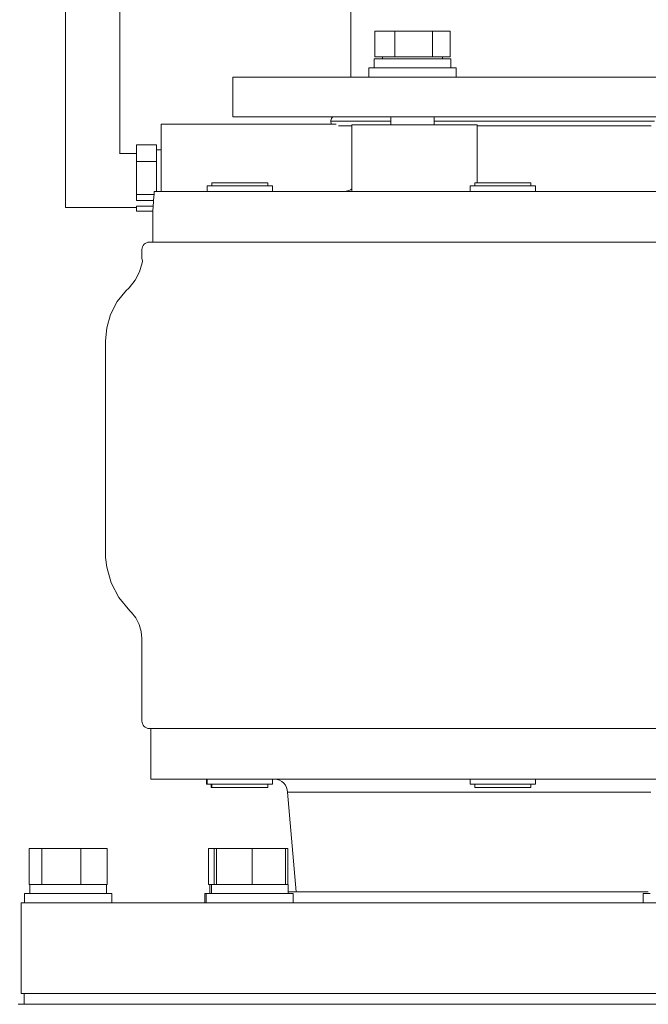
# Model space of a CAD drawing. Header units: millimetres. Extents: x -530 to 575, y -20 to 1095.
# Tile 3 of 6: x -184 to -11, y 380 to 652. Entities that reach past the tile are written whole.
import ezdxf

# ---------------------------------------------------------------- set-up
doc = ezdxf.new("R2010")
doc.units = ezdxf.units.MM
doc.header["$MEASUREMENT"] = 0
doc.layers.add('MATERIAL 1', color=251, linetype='Continuous', true_color=0x505050)
doc.layers.add('MATERIAL 2', color=5, linetype='Continuous', true_color=0x0000ff)

msp = doc.modelspace()

# ---------------------------------------------------------------- linework, layer by layer
at = {"layer": 'MATERIAL 1', "color": 251, "linetype": 'Continuous', "lineweight": 0, "true_color": 0x505050}
for p, q in [((-171.07, 648.21), (-171.07, 703.21)), ((-156.12, 703.21), (-156.12, 648.21)), ((-171.07, 648.21), (-171.07, 599.77)), ((-156.12, 614.72), (-156.12, 648.21)), ((-156.15, 614.69), (-156.12, 614.72)), ((-151.46, 614.72), (-156.12, 614.72)), ((-171.07, 599.77), (-171.07, 599.77)), ((-171.07, 599.77), (-151.46, 599.77)), ((-146.78, 601.68), (-146.8, 601.32)), ((-137.58, 380.25), (-184.05, 380.25)), ((-90.98, 380.25), (-137.58, 380.25)), ((-44.93, 380.25), (-90.98, 380.25)), ((0, 380.25), (-44.93, 380.25))]:
    msp.add_line(p, q, dxfattribs=at)
at = {"layer": 'MATERIAL 1', "color": 251, "linetype": 'Continuous', "lineweight": 0, "true_color": 0x505050, "flags": 128}
msp.add_lwpolyline([(-146.8, 601.32), (-146.82, 600.99), (-146.86, 600.53), (-146.88, 600.3), (-146.89, 600.18)], dxfattribs=at)
at = {"layer": 'MATERIAL 2', "color": 5, "linetype": 'Continuous', "lineweight": 0, "true_color": 0x0000ff}
for p, q in [((-92.5, 635.75), (-92.5, 654.75)), ((-85.87, 641.35), (-85.87, 648.34)), ((-80.32, 648.34), (-85.87, 648.34)), ((-69.94, 648.34), (-80.32, 648.34)), ((-80.32, 648.34), (-80.32, 641.35)), ((-69.94, 641.35), (-69.94, 648.34)), ((-65.1, 648.34), (-69.94, 648.34)), ((-65.1, 641.35), (-65.1, 648.34)), ((-86.04, 640.75), (-85.99, 640.75)), ((-86.04, 638.24), (-86.04, 640.75)), ((-85.99, 640.75), (-85.86, 640.75)), ((-85.87, 641.35), (-80.32, 641.35)), ((-85.86, 640.75), (-85.63, 640.75)), ((-85.63, 640.75), (-85.3, 640.75)), ((-85.3, 640.75), (-84.86, 640.75)), ((-84.86, 640.75), (-84.32, 640.75)), ((-84.32, 640.75), (-83.68, 640.75)), ((-83.75, 640.75), (-83.75, 641.35)), ((-83.68, 640.75), (-82.95, 640.75)), ((-82.95, 640.75), (-82.14, 640.75)), ((-82.14, 640.75), (-81.26, 640.75)), ((-81.26, 640.75), (-80.33, 640.75)), ((-80.33, 640.75), (-79.37, 640.75)), ((-80.32, 641.35), (-69.94, 641.35)), ((-79.37, 640.75), (-78.39, 640.75)), ((-78.39, 640.75), (-77.41, 640.75)), ((-77.41, 640.75), (-76.43, 640.75)), ((-76.43, 640.75), (-75.49, 640.75)), ((-75.49, 640.75), (-74.54, 640.75)), ((-74.54, 640.75), (-73.57, 640.75)), ((-73.57, 640.75), (-72.58, 640.75)), ((-72.58, 640.75), (-71.6, 640.75)), ((-71.6, 640.75), (-70.64, 640.75)), ((-70.64, 640.75), (-69.71, 640.75)), ((-69.94, 641.35), (-65.1, 641.35)), ((-69.71, 640.75), (-68.84, 640.75)), ((-68.84, 640.75), (-68.03, 640.75)), ((-68.03, 640.75), (-67.3, 640.75)), ((-67.3, 640.75), (-66.66, 640.75)), ((-67.22, 641.35), (-67.22, 640.75)), ((-66.66, 640.75), (-66.11, 640.75)), ((-66.11, 640.75), (-65.68, 640.75)), ((-65.68, 640.75), (-65.34, 640.75)), ((-65.34, 640.75), (-65.11, 640.75)), ((-65.11, 640.75), (-64.98, 640.75)), ((-64.98, 640.75), (-64.94, 640.75)), ((-64.94, 640.75), (-64.94, 638.24)), ((-87.49, 638.24), (-87.44, 638.24)), ((-87.49, 635.75), (-87.49, 638.24)), ((-87.44, 638.24), (-87.29, 638.24)), ((-87.29, 638.24), (-87.02, 638.24)), ((-87.02, 638.24), (-86.64, 638.24)), ((-86.64, 638.24), (-86.15, 638.24)), ((-86.15, 638.24), (-85.53, 638.24)), ((-85.53, 638.24), (-84.8, 638.24)), ((-84.8, 638.24), (-83.97, 638.24)), ((-83.97, 638.24), (-83.05, 638.24)), ((-83.05, 638.24), (-82.05, 638.24)), ((-82.05, 638.24), (-81, 638.24)), ((-81, 638.24), (-79.9, 638.24)), ((-79.9, 638.24), (-78.79, 638.24)), ((-78.79, 638.24), (-77.67, 638.24)), ((-77.67, 638.24), (-76.56, 638.24)), ((-76.56, 638.24), (-75.49, 638.24)), ((-75.49, 638.24), (-74.41, 638.24)), ((-74.41, 638.24), (-73.3, 638.24)), ((-73.3, 638.24), (-72.18, 638.24)), ((-72.18, 638.24), (-71.07, 638.24)), ((-71.07, 638.24), (-69.97, 638.24)), ((-69.97, 638.24), (-68.92, 638.24)), ((-68.92, 638.24), (-67.92, 638.24)), ((-67.92, 638.24), (-67, 638.24)), ((-67, 638.24), (-66.17, 638.24)), ((-66.17, 638.24), (-65.44, 638.24)), ((-65.44, 638.24), (-64.83, 638.24)), ((-64.83, 638.24), (-64.33, 638.24)), ((-64.33, 638.24), (-63.95, 638.24)), ((-63.95, 638.24), (-63.69, 638.24)), ((-63.69, 638.24), (-63.53, 638.24)), ((-63.53, 638.24), (-63.49, 638.24)), ((-63.49, 638.24), (-63.49, 635.75)), ((-125, 624.75), (-125, 635.75)), ((-124.49, 635.75), (-125, 635.75)), ((-122.91, 635.75), (-124.49, 635.75)), ((-120.17, 635.75), (-122.91, 635.75)), ((-116.22, 635.75), (-120.17, 635.75)), ((-111.04, 635.75), (-116.22, 635.75)), ((-104.62, 635.75), (-111.04, 635.75)), ((-97.04, 635.75), (-104.62, 635.75)), ((-88.39, 635.75), (-97.04, 635.75)), ((-78.79, 635.75), (-88.39, 635.75)), ((-87.49, 635.75), (-87.43, 635.75)), ((-87.43, 635.75), (-87.27, 635.75)), ((-87.27, 635.75), (-86.98, 635.75)), ((-86.98, 635.75), (-86.59, 635.75)), ((-86.59, 635.75), (-86.07, 635.75)), ((-86.07, 635.75), (-85.45, 635.75)), ((-85.45, 635.75), (-84.74, 635.75)), ((-84.74, 635.75), (-83.93, 635.75)), ((-83.93, 635.75), (-83.06, 635.75)), ((-83.06, 635.75), (-82.13, 635.75)), ((-82.13, 635.75), (-81.16, 635.75)), ((-81.46, 635.75), (-81.46, 635.75)), ((-81.16, 635.75), (-80.12, 635.75)), ((-80.12, 635.75), (-79.02, 635.75)), ((-79.02, 635.75), (-77.87, 635.75)), ((-68.4, 635.75), (-78.79, 635.75)), ((-77.87, 635.75), (-76.69, 635.75)), ((-76.69, 635.75), (-75.49, 635.75)), ((-75.49, 635.75), (-74.28, 635.75)), ((-74.28, 635.75), (-73.1, 635.75)), ((-73.1, 635.75), (-71.95, 635.75)), ((-71.95, 635.75), (-70.85, 635.75)), ((-70.85, 635.75), (-69.82, 635.75)), ((-69.82, 635.75), (-68.84, 635.75)), ((-69.51, 635.75), (-69.51, 635.75)), ((-68.84, 635.75), (-67.91, 635.75)), ((-57.41, 635.75), (-68.4, 635.75)), ((-67.91, 635.75), (-67.04, 635.75)), ((-67.04, 635.75), (-66.24, 635.75)), ((-66.24, 635.75), (-65.52, 635.75)), ((-65.52, 635.75), (-64.9, 635.75)), ((-64.9, 635.75), (-64.39, 635.75)), ((-64.39, 635.75), (-63.99, 635.75)), ((-63.99, 635.75), (-63.71, 635.75)), ((-63.71, 635.75), (-63.54, 635.75)), ((-63.54, 635.75), (-63.49, 635.75)), ((-46.01, 635.75), (-57.41, 635.75)), ((-34.39, 635.75), (-46.01, 635.75)), ((-22.75, 635.75), (-34.39, 635.75)), ((-11.23, 635.75), (-22.75, 635.75)), ((0, 635.75), (-11.23, 635.75)), ((-125, 624.75), (-124.49, 624.75)), ((-124.49, 624.75), (-122.91, 624.75)), ((-122.91, 624.75), (-120.17, 624.75)), ((-120.17, 624.75), (-116.22, 624.75)), ((-116.22, 624.75), (-111.04, 624.75)), ((-111.04, 624.75), (-104.62, 624.75)), ((-104.62, 624.75), (-97.04, 624.75)), ((-97.89, 624.06), (-97.98, 623.8)), ((-97.76, 624.32), (-97.89, 624.06)), ((-97.56, 624.57), (-97.76, 624.32)), ((-97.4, 624.75), (-97.56, 624.57)), ((-97.04, 624.75), (-88.39, 624.75)), ((-88.39, 624.75), (-78.79, 624.75)), ((-81.46, 622.58), (-81.46, 624.75)), ((-78.79, 624.75), (-68.4, 624.75)), ((-69.51, 624.75), (-69.51, 622.58)), ((-68.4, 624.75), (-57.41, 624.75)), ((-57.41, 624.75), (-46.01, 624.75)), ((-46.01, 624.75), (-34.39, 624.75)), ((-34.39, 624.75), (-22.75, 624.75)), ((-22.75, 624.75), (-11.23, 624.75)), ((-11.23, 624.75), (0, 624.75)), ((-144.69, 622.77), (-96.47, 622.77)), ((-144.69, 622.77), (-144.69, 622.73)), ((-144.69, 622.73), (-144.69, 622.63)), ((-144.69, 622.63), (-144.69, 622.44)), ((-144.69, 622.44), (-144.69, 622.18)), ((-144.69, 622.18), (-144.69, 621.86)), ((-144.69, 621.86), (-144.69, 621.5)), ((-144.69, 621.5), (-144.69, 621.13)), ((-97.98, 623.8), (-98, 623.54)), ((-98, 623.54), (-97.61, 623.54)), ((-98, 623.54), (-97.97, 623.27)), ((-97.97, 623.27), (-97.88, 623)), ((-97.88, 623), (-97.75, 622.77)), ((-97.61, 623.54), (-96.37, 623.54)), ((-96.37, 623.54), (-94.22, 623.54)), ((-95.62, 622.34), (-95.88, 622.34)), ((-93.33, 622.34), (-95.62, 622.34)), ((-94.22, 623.54), (-91.12, 623.54)), ((-92.23, 622.34), (-93.33, 622.34)), ((-92.23, 604.25), (-92.23, 622.58)), ((-92.16, 622.58), (-92.23, 622.58)), ((-91.96, 622.58), (-92.16, 622.58)), ((-91.63, 622.58), (-91.96, 622.58)), ((-91.19, 622.58), (-91.63, 622.58)), ((-90.64, 622.58), (-91.19, 622.58)), ((-91.12, 623.54), (-87.06, 623.54)), ((-90, 622.58), (-90.64, 622.58)), ((-89.29, 622.58), (-90, 622.58)), ((-88.52, 622.58), (-89.29, 622.58)), ((-87.68, 622.58), (-88.52, 622.58)), ((-86.75, 622.58), (-87.68, 622.58)), ((-87.06, 623.54), (-82.03, 623.54)), ((-85.72, 622.58), (-86.75, 622.58)), ((-84.6, 622.58), (-85.72, 622.58)), ((-83.41, 622.58), (-84.6, 622.58)), ((-82.17, 622.58), (-83.41, 622.58)), ((-80.88, 622.58), (-82.17, 622.58)), ((-82.03, 623.54), (-81.46, 623.54)), ((-79.58, 622.58), (-80.88, 622.58)), ((-78.27, 622.58), (-79.58, 622.58)), ((-76.98, 622.58), (-78.27, 622.58)), ((-75.74, 622.58), (-76.98, 622.58)), ((-74.55, 622.58), (-75.74, 622.58)), ((-73.44, 622.58), (-74.55, 622.58)), ((-72.41, 622.58), (-73.44, 622.58)), ((-71.47, 622.58), (-72.41, 622.58)), ((-70.63, 622.58), (-71.47, 622.58)), ((-64.42, 622.58), (-70.63, 622.58)), ((-69.51, 623.54), (-69.3, 623.54)), ((-69.3, 623.54), (-61.77, 623.54)), ((-63.91, 622.58), (-64.42, 622.58)), ((-62.82, 622.58), (-63.91, 622.58)), ((-61.7, 622.58), (-62.82, 622.58)), ((-61.77, 623.54), (-53.63, 623.54)), ((-60.6, 622.58), (-61.7, 622.58)), ((-60.6, 622.58), (-59.49, 622.58)), ((-59.49, 622.58), (-58.37, 622.58)), ((-58.37, 622.58), (-57.64, 622.58)), ((-57.64, 622.58), (-57.64, 606.58)), ((-53.92, 622.34), (-57.64, 622.34)), ((-46.03, 622.34), (-53.92, 622.34)), ((-53.63, 623.54), (-45.01, 623.54)), ((-37.63, 622.34), (-46.03, 622.34)), ((-45.01, 623.54), (-36.07, 623.54)), ((-28.71, 622.34), (-37.63, 622.34)), ((-36.07, 623.54), (-26.97, 623.54)), ((-19.38, 622.34), (-28.71, 622.34)), ((-26.97, 623.54), (-17.83, 623.54)), ((-9.76, 622.34), (-19.38, 622.34)), ((-17.83, 623.54), (-8.81, 623.54)), ((-144.69, 621.13), (-144.69, 620.76)), ((-144.69, 620.76), (-144.69, 609.25)), ((-146, 617.06), (-151.46, 617.06)), ((-151.46, 617.06), (-151.46, 612.49)), ((-146, 612.49), (-146, 617.06)), ((-144.69, 615.65), (-146, 615.65)), ((-151.46, 612.49), (-146, 612.49)), ((-151.46, 612.49), (-151.46, 603.36)), ((-146, 610.24), (-146, 612.49)), ((-146, 609.56), (-146, 610.24)), ((-146, 608.78), (-146, 609.56)), ((-146, 608), (-146, 608.78)), ((-146, 607.25), (-146, 608)), ((-144.69, 609.25), (-144.69, 608.34)), ((-144.69, 608.34), (-144.69, 607.41)), ((-146, 606.49), (-146, 607.25)), ((-146, 605.72), (-146, 606.49)), ((-146, 604.94), (-146, 605.72)), ((-144.69, 607.41), (-144.69, 606.51)), ((-144.69, 606.51), (-144.69, 605.71)), ((-144.69, 605.71), (-144.69, 605.06)), ((-144.69, 605.06), (-144.69, 604.6)), ((-132.02, 605.75), (-131.97, 605.75)), ((-132.02, 605.75), (-132.02, 604.25)), ((-131.97, 605.75), (-131.83, 605.75)), ((-131.83, 605.75), (-131.6, 605.75)), ((-131.6, 605.75), (-131.28, 605.75)), ((-131.28, 605.75), (-130.89, 605.75)), ((-130.89, 605.75), (-130.44, 605.75)), ((-130.72, 606.58), (-130.68, 606.58)), ((-130.72, 606.58), (-130.72, 605.75)), ((-130.68, 606.58), (-130.56, 606.58)), ((-130.56, 606.58), (-130.36, 606.58)), ((-130.44, 605.75), (-129.93, 605.75)), ((-130.36, 606.58), (-130.09, 606.58)), ((-130.09, 606.58), (-129.75, 606.58)), ((-129.93, 605.75), (-129.38, 605.75)), ((-129.75, 606.58), (-129.36, 606.58)), ((-129.38, 605.75), (-128.79, 605.75)), ((-129.36, 606.58), (-128.46, 606.58)), ((-128.79, 605.75), (-128.12, 605.75)), ((-128.46, 606.58), (-127.38, 606.58)), ((-128.12, 605.75), (-127.39, 605.75)), ((-127.39, 605.75), (-126.59, 605.75)), ((-127.38, 606.58), (-126.76, 606.58)), ((-126.76, 606.58), (-126.08, 606.58)), ((-126.59, 605.75), (-125.75, 605.75)), ((-126.08, 606.58), (-125.36, 606.58)), ((-125.75, 605.75), (-124.86, 605.75)), ((-125.36, 606.58), (-124.6, 606.58)), ((-124.86, 605.75), (-123.95, 605.75)), ((-124.6, 606.58), (-123.82, 606.58)), ((-123.95, 605.75), (-123.02, 605.75)), ((-123.82, 606.58), (-123.02, 606.58)), ((-123.02, 606.58), (-122.22, 606.58)), ((-123.02, 605.75), (-122.09, 605.75)), ((-122.22, 606.58), (-121.44, 606.58)), ((-122.09, 605.75), (-121.18, 605.75)), ((-121.44, 606.58), (-120.68, 606.58)), ((-121.18, 605.75), (-120.29, 605.75)), ((-120.68, 606.58), (-119.96, 606.58)), ((-120.29, 605.75), (-119.45, 605.75)), ((-119.96, 606.58), (-119.28, 606.58)), ((-119.45, 605.75), (-118.65, 605.75)), ((-119.28, 606.58), (-118.66, 606.58)), ((-118.66, 606.58), (-117.58, 606.58)), ((-118.65, 605.75), (-117.92, 605.75)), ((-117.92, 605.75), (-117.25, 605.75)), ((-117.58, 606.58), (-116.68, 606.58)), ((-117.25, 605.75), (-116.66, 605.75)), ((-116.68, 606.58), (-116.29, 606.58)), ((-116.66, 605.75), (-116.08, 605.75)), ((-116.29, 606.58), (-115.95, 606.58)), ((-116.08, 605.75), (-115.56, 605.75)), ((-115.95, 606.58), (-115.68, 606.58)), ((-115.68, 606.58), (-115.48, 606.58)), ((-115.56, 605.75), (-115.1, 605.75)), ((-115.48, 606.58), (-115.36, 606.58)), ((-115.36, 606.58), (-115.32, 606.58)), ((-115.32, 605.75), (-115.32, 606.58)), ((-115.1, 605.75), (-114.72, 605.75)), ((-114.72, 605.75), (-114.41, 605.75)), ((-114.41, 605.75), (-114.19, 605.75)), ((-114.19, 605.75), (-114.06, 605.75)), ((-114.06, 605.75), (-114.02, 605.75)), ((-114.02, 605.75), (-114.02, 604.25)), ((-59.6, 605.75), (-59.56, 605.75)), ((-59.6, 605.75), (-59.6, 604.25)), ((-59.56, 605.75), (-59.45, 605.75)), ((-59.45, 605.75), (-59.25, 605.75)), ((-59.25, 605.75), (-58.97, 605.75)), ((-58.97, 605.75), (-58.59, 605.75)), ((-58.59, 605.75), (-58.13, 605.75)), ((-58.3, 606.58), (-58.27, 606.58)), ((-58.3, 606.58), (-58.3, 605.75)), ((-58.27, 606.58), (-58.17, 606.58)), ((-58.17, 606.58), (-58, 606.58)), ((-58.13, 605.75), (-57.59, 605.75)), ((-58, 606.58), (-57.76, 606.58)), ((-57.76, 606.58), (-57.44, 606.58)), ((-57.59, 605.75), (-56.96, 605.75)), ((-57.44, 606.58), (-57.04, 606.58)), ((-57.04, 606.58), (-56.58, 606.58)), ((-56.96, 605.75), (-56.27, 605.75)), ((-56.58, 606.58), (-56.04, 606.58)), ((-56.27, 605.75), (-55.52, 605.75)), ((-56.04, 606.58), (-55.45, 606.58)), ((-55.52, 605.75), (-54.73, 605.75)), ((-55.45, 606.58), (-54.81, 606.58)), ((-54.81, 606.58), (-54.14, 606.58)), ((-54.73, 605.75), (-53.91, 605.75)), ((-54.14, 606.58), (-53.43, 606.58)), ((-53.91, 605.75), (-53.08, 605.75)), ((-53.43, 606.58), (-52.72, 606.58)), ((-53.08, 605.75), (-52.24, 605.75)), ((-52.72, 606.58), (-52, 606.58)), ((-52.24, 605.75), (-51.41, 605.75)), ((-52, 606.58), (-51.29, 606.58)), ((-51.41, 605.75), (-50.6, 605.75)), ((-51.29, 606.58), (-50.6, 606.58)), ((-50.6, 606.58), (-49.91, 606.58)), ((-50.6, 605.75), (-49.79, 605.75)), ((-49.91, 606.58), (-49.2, 606.58)), ((-49.79, 605.75), (-48.96, 605.75)), ((-49.2, 606.58), (-48.48, 606.58)), ((-48.96, 605.75), (-48.12, 605.75)), ((-48.48, 606.58), (-47.77, 606.58)), ((-48.12, 605.75), (-47.29, 605.75)), ((-47.77, 606.58), (-47.06, 606.58)), ((-47.29, 605.75), (-46.47, 605.75)), ((-47.06, 606.58), (-46.39, 606.58)), ((-46.47, 605.75), (-45.67, 605.75)), ((-46.39, 606.58), (-45.75, 606.58)), ((-45.75, 606.58), (-45.15, 606.58)), ((-45.67, 605.75), (-44.93, 605.75)), ((-45.15, 606.58), (-44.62, 606.58)), ((-44.93, 605.75), (-44.24, 605.75)), ((-44.62, 606.58), (-44.15, 606.58)), ((-44.24, 605.75), (-43.61, 605.75)), ((-44.15, 606.58), (-43.76, 606.58)), ((-43.76, 606.58), (-43.44, 606.58)), ((-43.61, 605.75), (-43.07, 605.75)), ((-43.44, 606.58), (-43.2, 606.58)), ((-43.2, 606.58), (-43.03, 606.58)), ((-43.07, 605.75), (-42.6, 605.75)), ((-43.03, 606.58), (-42.93, 606.58)), ((-42.93, 606.58), (-42.9, 606.58)), ((-42.9, 605.75), (-42.9, 606.58)), ((-42.6, 605.75), (-42.23, 605.75)), ((-42.23, 605.75), (-41.95, 605.75)), ((-41.95, 605.75), (-41.75, 605.75)), ((-41.75, 605.75), (-41.64, 605.75)), ((-41.64, 605.75), (-41.6, 605.75)), ((-41.6, 604.25), (-41.6, 605.75)), ((-146.65, 603.36), (-151.46, 603.36)), ((-151.46, 603.36), (-151.46, 601.68)), ((-146.69, 602.78), (-146.78, 601.68)), ((-146.65, 603.36), (-146.69, 602.78)), ((-146.65, 604.25), (-146.41, 604.25)), ((-146.41, 604.25), (-144.55, 604.25)), ((-146, 604.26), (-146, 604.94)), ((-146, 604.25), (-146, 604.26)), ((-144.69, 604.6), (-144.69, 604.33)), ((-144.69, 604.33), (-144.69, 604.25)), ((-144.55, 604.25), (-141.33, 604.25)), ((-141.33, 604.25), (-136.68, 604.25)), ((-136.68, 604.25), (-130.58, 604.25)), ((-132.02, 604.25), (-131.97, 604.25)), ((-131.97, 604.25), (-131.83, 604.25)), ((-131.83, 604.25), (-131.6, 604.25)), ((-131.6, 604.25), (-131.28, 604.25)), ((-131.28, 604.25), (-130.89, 604.25)), ((-130.89, 604.25), (-130.44, 604.25)), ((-130.58, 604.25), (-123.04, 604.25)), ((-130.44, 604.25), (-129.93, 604.25)), ((-129.93, 604.25), (-129.38, 604.25)), ((-129.38, 604.25), (-128.79, 604.25)), ((-128.79, 604.25), (-128.12, 604.25)), ((-128.12, 604.25), (-127.39, 604.25)), ((-127.61, 604.25), (-127.61, 604.25)), ((-127.39, 604.25), (-126.59, 604.25)), ((-126.59, 604.25), (-125.75, 604.25)), ((-125.75, 604.25), (-124.86, 604.25)), ((-124.86, 604.25), (-123.95, 604.25)), ((-123.95, 604.25), (-123.02, 604.25)), ((-123.04, 604.25), (-114.12, 604.25)), ((-123.02, 604.25), (-122.09, 604.25)), ((-122.09, 604.25), (-121.18, 604.25)), ((-121.18, 604.25), (-120.29, 604.25)), ((-120.29, 604.25), (-119.45, 604.25)), ((-119.45, 604.25), (-118.65, 604.25)), ((-118.65, 604.25), (-117.92, 604.25)), ((-118.43, 604.25), (-118.43, 604.25)), ((-117.92, 604.25), (-117.25, 604.25)), ((-117.25, 604.25), (-116.66, 604.25)), ((-116.66, 604.25), (-116.11, 604.25)), ((-116.11, 604.25), (-115.6, 604.25)), ((-115.6, 604.25), (-115.15, 604.25)), ((-115.15, 604.25), (-114.76, 604.25)), ((-114.76, 604.25), (-114.44, 604.25)), ((-114.44, 604.25), (-114.21, 604.25)), ((-114.21, 604.25), (-114.07, 604.25)), ((-114.12, 604.25), (-103.94, 604.25)), ((-114.07, 604.25), (-114.02, 604.25)), ((-103.94, 604.25), (-92.65, 604.25)), ((-96.76, 604.25), (-96.76, 604.25)), ((-96.76, 604.25), (-96.76, 604.25)), ((-94.11, 604.25), (-94.11, 604.25)), ((-92.65, 604.25), (-80.44, 604.25)), ((-80.44, 604.25), (-67.52, 604.25)), ((-67.52, 604.25), (-54.11, 604.25)), ((-59.6, 604.25), (-59.56, 604.25)), ((-59.56, 604.25), (-59.45, 604.25)), ((-59.45, 604.25), (-59.25, 604.25)), ((-59.25, 604.25), (-58.97, 604.25)), ((-58.97, 604.25), (-58.59, 604.25)), ((-58.59, 604.25), (-58.13, 604.25)), ((-58.13, 604.25), (-57.59, 604.25)), ((-57.59, 604.25), (-56.96, 604.25)), ((-56.96, 604.25), (-56.27, 604.25)), ((-56.27, 604.25), (-55.52, 604.25)), ((-55.52, 604.25), (-54.73, 604.25)), ((-55.19, 604.25), (-55.19, 604.25)), ((-54.73, 604.25), (-53.91, 604.25)), ((-54.11, 604.25), (-40.45, 604.25)), ((-53.91, 604.25), (-53.08, 604.25)), ((-53.08, 604.25), (-52.24, 604.25)), ((-52.24, 604.25), (-51.41, 604.25)), ((-51.41, 604.25), (-50.6, 604.25)), ((-50.6, 604.25), (-49.79, 604.25)), ((-49.79, 604.25), (-48.96, 604.25)), ((-48.96, 604.25), (-48.12, 604.25)), ((-48.12, 604.25), (-47.29, 604.25)), ((-47.29, 604.25), (-46.47, 604.25)), ((-46.47, 604.25), (-45.67, 604.25)), ((-46.01, 604.25), (-46.01, 604.25)), ((-45.67, 604.25), (-44.93, 604.25)), ((-44.93, 604.25), (-44.24, 604.25)), ((-44.24, 604.25), (-43.61, 604.25)), ((-43.61, 604.25), (-43.07, 604.25)), ((-43.07, 604.25), (-42.6, 604.25)), ((-42.6, 604.25), (-42.23, 604.25)), ((-42.23, 604.25), (-41.95, 604.25)), ((-41.95, 604.25), (-41.75, 604.25)), ((-41.75, 604.25), (-41.64, 604.25)), ((-41.64, 604.25), (-41.6, 604.25)), ((-40.45, 604.25), (-26.75, 604.25)), ((-26.75, 604.25), (-13.21, 604.25)), ((-13.21, 604.25), (0, 604.25)), ((-148.01, 601.68), (-151.46, 601.68)), ((-151.46, 600.18), (-151.46, 598.79)), ((-151.46, 600.18), (-149.8, 600.18)), ((-149.8, 600.18), (-146.89, 600.18)), ((-146.78, 601.68), (-148.01, 601.68)), ((-147, 598.79), (-151.46, 598.79)), ((-147, 598.83), (-147, 590.26)), ((-149.86, 588.96), (-149.97, 588.58)), ((-149.67, 589.33), (-149.86, 588.96)), ((-149.4, 589.65), (-149.67, 589.33)), ((-149.08, 589.92), (-149.4, 589.65)), ((-148.71, 590.1), (-149.08, 589.92)), ((-148.34, 590.21), (-148.71, 590.1)), ((-147.97, 590.25), (-148.34, 590.21)), ((-147.28, 590.25), (-147.97, 590.25)), ((-145.14, 590.25), (-147.28, 590.25)), ((-147, 590.26), (-146.41, 590.26)), ((-146.41, 590.26), (-144.55, 590.26)), ((-141.59, 590.25), (-145.14, 590.25)), ((-144.55, 590.26), (-141.33, 590.26)), ((-141.59, 590.25), (-137.58, 590.25)), ((-141.33, 590.26), (-136.68, 590.26)), ((-137.58, 590.25), (-131.44, 590.25)), ((-136.68, 590.26), (-130.58, 590.26)), ((-131.44, 590.25), (-123.85, 590.25)), ((-130.58, 590.26), (-123.04, 590.26)), ((-123.03, 590.25), (-123.85, 590.25)), ((-123.04, 590.26), (-114.12, 590.26)), ((-123.03, 590.25), (-114.87, 590.25)), ((-114.87, 590.25), (-104.63, 590.25)), ((-113.51, 590.26), (-114.49, 590.25)), ((-114.12, 590.26), (-103.94, 590.26)), ((-110.98, 590.26), (-113.67, 590.25)), ((-104.63, 590.25), (-93.26, 590.25)), ((-103.94, 590.26), (-92.65, 590.26)), ((-99.9, 590.26), (-99.9, 590.26)), ((-93.26, 590.25), (-80.97, 590.25)), ((-92.65, 590.26), (-80.44, 590.26)), ((-80.97, 590.25), (-67.96, 590.25)), ((-80.44, 590.26), (-67.52, 590.26)), ((-75.23, 590.26), (-75.23, 590.26)), ((-67.96, 590.25), (-54.47, 590.25)), ((-67.52, 590.26), (-54.11, 590.26)), ((-54.47, 590.25), (-40.71, 590.25)), ((-54.11, 590.26), (-40.45, 590.26)), ((-43.93, 590.26), (-43.93, 590.26)), ((-41.69, 590.25), (-36.88, 590.26)), ((-40.71, 590.25), (-26.92, 590.25)), ((-40.45, 590.26), (-26.75, 590.26)), ((-32.84, 590.26), (-40.37, 590.25)), ((-36.88, 590.26), (-36.88, 590.26)), ((-26.92, 590.25), (-13.3, 590.25)), ((-26.75, 590.26), (-13.21, 590.26)), ((-13.3, 590.25), (0, 590.25)), ((-13.21, 590.26), (0, 590.26)), ((-149.97, 588.58), (-150, 588.21)), ((-150, 588.21), (-150, 585.81)), ((-150, 588.21), (-150, 588.21)), ((-149.94, 584.51), (-150.64, 582.09)), ((-150, 585.81), (-149.86, 585.02)), ((-149.86, 585.02), (-149.94, 584.51)), ((-149.86, 585.02), (-149.86, 585.02)), ((-149.86, 585.02), (-149.86, 585.02)), ((-150.64, 582.09), (-151.85, 579.76)), ((-151.85, 579.76), (-153.54, 577.68)), ((-154.24, 576.99), (-156.8, 573.85)), ((-153.82, 577.4), (-154.24, 576.99)), ((-153.54, 577.68), (-153.82, 577.4)), ((-156.8, 573.85), (-158.62, 570.33)), ((-158.62, 570.33), (-159.67, 566.67)), ((-159.67, 566.67), (-160, 563.09)), ((-160, 563.09), (-160, 503.4)), ((-160, 503.4), (-159.66, 500.68)), ((-159.66, 500.68), (-158.44, 496.42)), ((-158.44, 496.42), (-156.32, 492.32)), ((-156.32, 492.32), (-153.35, 488.67)), ((-153.35, 488.67), (-152.86, 488.2)), ((-152.86, 488.2), (-151.69, 486.72)), ((-151.69, 486.72), (-150.73, 484.86)), ((-150.73, 484.86), (-150.17, 482.93)), ((-150.17, 482.93), (-150, 481.04)), ((-150, 481.04), (-150, 458.25)), ((-150, 458.25), (-149.97, 457.88)), ((-149.97, 457.88), (-149.86, 457.51)), ((-149.86, 457.51), (-149.67, 457.15)), ((-149.67, 457.15), (-149.41, 456.83)), ((-149.41, 456.83), (-149.09, 456.57)), ((-149.09, 456.57), (-148.74, 456.39)), ((-148.74, 456.39), (-148.36, 456.28)), ((-148.36, 456.28), (-148, 456.25)), ((-147.31, 456.25), (-148, 456.25)), ((-147.5, 456.25), (-146.9, 456.25)), ((-147.5, 456.25), (-147.5, 442.25)), ((-145.17, 456.25), (-147.31, 456.25)), ((-146.9, 456.25), (-145.04, 456.25)), ((-141.63, 456.25), (-145.17, 456.25)), ((-145.04, 456.25), (-141.81, 456.25)), ((-141.81, 456.25), (-137.14, 456.25)), ((-137.61, 456.25), (-141.63, 456.25)), ((-131.47, 456.25), (-137.61, 456.25)), ((-137.14, 456.25), (-131.02, 456.25)), ((-123.88, 456.25), (-131.47, 456.25)), ((-131.02, 456.25), (-123.46, 456.25)), ((-123.88, 456.25), (-123.06, 456.25)), ((-123.46, 456.25), (-114.51, 456.25)), ((-114.9, 456.25), (-123.06, 456.25)), ((-118, 456.25), (-118, 456.25)), ((-104.65, 456.25), (-114.9, 456.25)), ((-114.51, 456.25), (-104.3, 456.25)), ((-93.28, 456.25), (-104.65, 456.25)), ((-104.3, 456.25), (-92.97, 456.25)), ((-80.99, 456.25), (-93.28, 456.25)), ((-92.97, 456.25), (-80.71, 456.25)), ((-67.98, 456.25), (-80.99, 456.25)), ((-80.71, 456.25), (-67.75, 456.25)), ((-54.48, 456.25), (-67.98, 456.25)), ((-67.75, 456.25), (-54.29, 456.25)), ((-40.72, 456.25), (-54.48, 456.25)), ((-54.29, 456.25), (-40.59, 456.25)), ((-26.93, 456.25), (-40.72, 456.25)), ((-40.59, 456.25), (-26.84, 456.25)), ((-13.3, 456.25), (-26.93, 456.25)), ((-26.84, 456.25), (-13.25, 456.25)), ((0, 456.25), (-13.3, 456.25)), ((-13.25, 456.25), (0, 456.25)), ((-147.5, 442.25), (-146.9, 442.25)), ((-146.9, 442.25), (-145.04, 442.25)), ((-145.04, 442.25), (-141.81, 442.25)), ((-141.81, 442.25), (-137.14, 442.25)), ((-137.14, 442.25), (-131.02, 442.25)), ((-132.21, 442.25), (-132.21, 440.86)), ((-132.02, 440.86), (-132.02, 442.25)), ((-131.02, 442.25), (-123.46, 442.25)), ((-123.46, 442.25), (-114.51, 442.25)), ((-114.51, 442.25), (-104.3, 442.25)), ((-114.02, 440.86), (-114.02, 442.25)), ((-113.42, 442.25), (-112.78, 442.19)), ((-104.3, 442.25), (-92.97, 442.25)), ((-92.97, 442.25), (-80.71, 442.25)), ((-80.71, 442.25), (-67.75, 442.25)), ((-67.75, 442.25), (-54.29, 442.25)), ((-59.6, 442.25), (-59.6, 440.86)), ((-54.29, 442.25), (-40.59, 442.25)), ((-41.6, 440.86), (-41.6, 442.25)), ((-40.59, 442.25), (-26.84, 442.25)), ((-26.84, 442.25), (-13.25, 442.25)), ((-13.25, 442.25), (0, 442.25)), ((-132.17, 440.86), (-132.21, 440.86)), ((-132.06, 440.86), (-132.17, 440.86)), ((-132.02, 440.86), (-132.06, 440.86)), ((-131.97, 440.86), (-132.02, 440.86)), ((-131.83, 440.86), (-131.97, 440.86)), ((-131.6, 440.86), (-131.83, 440.86)), ((-131.28, 440.86), (-131.6, 440.86)), ((-130.89, 440.86), (-131.28, 440.86)), ((-130.91, 440.02), (-130.91, 440.86)), ((-130.87, 440.02), (-130.91, 440.02)), ((-130.44, 440.86), (-130.89, 440.86)), ((-130.78, 440.02), (-130.87, 440.02)), ((-130.72, 440.02), (-130.78, 440.02)), ((-130.72, 440.86), (-130.72, 440.02)), ((-130.68, 440.02), (-130.72, 440.02)), ((-130.56, 440.02), (-130.68, 440.02)), ((-130.36, 440.02), (-130.56, 440.02)), ((-129.93, 440.86), (-130.44, 440.86)), ((-130.09, 440.02), (-130.36, 440.02)), ((-129.75, 440.02), (-130.09, 440.02)), ((-129.38, 440.86), (-129.93, 440.86)), ((-129.36, 440.02), (-129.75, 440.02)), ((-128.79, 440.86), (-129.38, 440.86)), ((-128.46, 440.02), (-129.36, 440.02)), ((-128.12, 440.86), (-128.79, 440.86)), ((-127.38, 440.02), (-128.46, 440.02)), ((-127.39, 440.86), (-128.12, 440.86)), ((-126.59, 440.86), (-127.39, 440.86)), ((-126.76, 440.02), (-127.38, 440.02)), ((-126.08, 440.02), (-126.76, 440.02)), ((-125.75, 440.86), (-126.59, 440.86)), ((-125.36, 440.02), (-126.08, 440.02)), ((-124.86, 440.86), (-125.75, 440.86)), ((-124.6, 440.02), (-125.36, 440.02)), ((-123.95, 440.86), (-124.86, 440.86)), ((-123.82, 440.02), (-124.6, 440.02)), ((-123.02, 440.86), (-123.95, 440.86)), ((-123.02, 440.02), (-123.82, 440.02)), ((-122.09, 440.86), (-123.02, 440.86)), ((-122.22, 440.02), (-123.02, 440.02)), ((-121.44, 440.02), (-122.22, 440.02)), ((-121.18, 440.86), (-122.09, 440.86)), ((-120.68, 440.02), (-121.44, 440.02)), ((-120.29, 440.86), (-121.18, 440.86)), ((-119.96, 440.02), (-120.68, 440.02)), ((-119.45, 440.86), (-120.29, 440.86)), ((-119.28, 440.02), (-119.96, 440.02)), ((-118.65, 440.86), (-119.45, 440.86)), ((-118.66, 440.02), (-119.28, 440.02)), ((-117.58, 440.02), (-118.66, 440.02)), ((-117.92, 440.86), (-118.65, 440.86)), ((-117.25, 440.86), (-117.92, 440.86)), ((-116.68, 440.02), (-117.58, 440.02)), ((-116.66, 440.86), (-117.25, 440.86)), ((-116.29, 440.02), (-116.68, 440.02)), ((-116.11, 440.86), (-116.66, 440.86)), ((-115.95, 440.02), (-116.29, 440.02)), ((-115.6, 440.86), (-116.11, 440.86)), ((-115.68, 440.02), (-115.95, 440.02)), ((-115.48, 440.02), (-115.68, 440.02)), ((-115.15, 440.86), (-115.6, 440.86)), ((-115.36, 440.02), (-115.48, 440.02)), ((-115.32, 440.02), (-115.36, 440.02)), ((-115.32, 440.02), (-115.32, 440.86)), ((-114.76, 440.86), (-115.15, 440.86)), ((-114.44, 440.86), (-114.76, 440.86)), ((-114.21, 440.86), (-114.44, 440.86)), ((-114.07, 440.86), (-114.21, 440.86)), ((-114.02, 440.86), (-114.07, 440.86)), ((-112.78, 442.19), (-112.12, 442)), ((-112.12, 442), (-111.5, 441.68)), ((-111.5, 441.68), (-110.93, 441.22)), ((-110.93, 441.22), (-110.48, 440.66)), ((-110.48, 440.66), (-110.15, 440.03)), ((-110.15, 440.03), (-109.96, 439.37)), ((-59.56, 440.86), (-59.6, 440.86)), ((-59.45, 440.86), (-59.56, 440.86)), ((-59.25, 440.86), (-59.45, 440.86)), ((-58.97, 440.86), (-59.25, 440.86)), ((-58.59, 440.86), (-58.97, 440.86)), ((-58.13, 440.86), (-58.59, 440.86)), ((-58.3, 440.86), (-58.3, 440.02)), ((-58.27, 440.02), (-58.3, 440.02)), ((-58.17, 440.02), (-58.27, 440.02)), ((-58, 440.02), (-58.17, 440.02)), ((-57.59, 440.86), (-58.13, 440.86)), ((-57.76, 440.02), (-58, 440.02)), ((-57.44, 440.02), (-57.76, 440.02)), ((-56.96, 440.86), (-57.59, 440.86)), ((-57.04, 440.02), (-57.44, 440.02)), ((-56.58, 440.02), (-57.04, 440.02)), ((-56.27, 440.86), (-56.96, 440.86)), ((-56.04, 440.02), (-56.58, 440.02)), ((-55.52, 440.86), (-56.27, 440.86)), ((-55.45, 440.02), (-56.04, 440.02)), ((-54.73, 440.86), (-55.52, 440.86)), ((-54.81, 440.02), (-55.45, 440.02)), ((-54.14, 440.02), (-54.81, 440.02)), ((-53.91, 440.86), (-54.73, 440.86)), ((-53.43, 440.02), (-54.14, 440.02)), ((-53.08, 440.86), (-53.91, 440.86)), ((-52.72, 440.02), (-53.43, 440.02)), ((-52.24, 440.86), (-53.08, 440.86)), ((-52, 440.02), (-52.72, 440.02)), ((-51.41, 440.86), (-52.24, 440.86)), ((-51.29, 440.02), (-52, 440.02)), ((-50.6, 440.86), (-51.41, 440.86)), ((-50.6, 440.02), (-51.29, 440.02)), ((-49.79, 440.86), (-50.6, 440.86)), ((-49.91, 440.02), (-50.6, 440.02)), ((-49.2, 440.02), (-49.91, 440.02)), ((-48.96, 440.86), (-49.79, 440.86)), ((-48.48, 440.02), (-49.2, 440.02)), ((-48.12, 440.86), (-48.96, 440.86)), ((-47.77, 440.02), (-48.48, 440.02)), ((-47.29, 440.86), (-48.12, 440.86)), ((-47.06, 440.02), (-47.77, 440.02)), ((-46.47, 440.86), (-47.29, 440.86)), ((-46.39, 440.02), (-47.06, 440.02)), ((-45.67, 440.86), (-46.47, 440.86)), ((-45.75, 440.02), (-46.39, 440.02)), ((-45.15, 440.02), (-45.75, 440.02)), ((-44.93, 440.86), (-45.67, 440.86)), ((-44.62, 440.02), (-45.15, 440.02)), ((-44.24, 440.86), (-44.93, 440.86)), ((-44.15, 440.02), (-44.62, 440.02)), ((-43.61, 440.86), (-44.24, 440.86)), ((-43.76, 440.02), (-44.15, 440.02)), ((-43.44, 440.02), (-43.76, 440.02)), ((-43.07, 440.86), (-43.61, 440.86)), ((-43.2, 440.02), (-43.44, 440.02)), ((-43.03, 440.02), (-43.2, 440.02)), ((-42.6, 440.86), (-43.07, 440.86)), ((-42.93, 440.02), (-43.03, 440.02)), ((-42.9, 440.02), (-42.93, 440.02)), ((-42.9, 440.02), (-42.9, 440.86)), ((-42.23, 440.86), (-42.6, 440.86)), ((-41.95, 440.86), (-42.23, 440.86)), ((-41.75, 440.86), (-41.95, 440.86)), ((-41.64, 440.86), (-41.75, 440.86)), ((-41.6, 440.86), (-41.64, 440.86)), ((-109.96, 439.37), (-109.9, 438.74)), ((-109.9, 438.74), (-109.46, 438.74)), ((-109.9, 438.74), (-107.5, 411.25)), ((-109.46, 438.74), (-108.07, 438.74)), ((-108.07, 438.74), (-105.66, 438.74)), ((-105.66, 438.74), (-102.19, 438.74)), ((-102.19, 438.74), (-97.63, 438.74)), ((-97.63, 438.74), (-91.99, 438.74)), ((-91.99, 438.74), (-88.77, 438.74)), ((-88.77, 438.74), (-85.32, 438.74)), ((-85.32, 438.74), (-81.62, 438.74)), ((-81.62, 438.74), (-77.71, 438.74)), ((-77.71, 438.74), (-69.27, 438.74)), ((-69.27, 438.74), (-60.14, 438.74)), ((-60.14, 438.74), (-50.48, 438.74)), ((-50.48, 438.74), (-40.46, 438.74)), ((-40.46, 438.74), (-30.24, 438.74)), ((-30.24, 438.74), (-20, 438.74)), ((-20, 438.74), (-9.88, 438.74)), ((-177.55, 423.21), (-181.05, 423.21)), ((-181.05, 423.21), (-181.05, 413.25)), ((-166.79, 423.21), (-177.55, 423.21)), ((-177.55, 423.21), (-177.55, 413.25)), ((-159.54, 423.21), (-166.79, 423.21)), ((-166.79, 423.21), (-166.79, 413.25)), ((-159.54, 423.21), (-159.54, 413.25)), ((-130.12, 423.21), (-131.66, 423.21)), ((-131.66, 423.21), (-131.66, 413.25)), ((-129.43, 423.21), (-130.12, 423.21)), ((-130.12, 423.21), (-130.12, 413.25)), ((-119.6, 423.21), (-129.43, 423.21)), ((-129.43, 423.21), (-129.43, 413.25)), ((-110.47, 423.21), (-119.6, 423.21)), ((-119.6, 423.21), (-119.6, 413.25)), ((-110.47, 423.21), (-110.47, 413.25)), ((-109.77, 423.21), (-110.47, 423.21)), ((-109.77, 413.25), (-109.77, 423.21)), ((-181.05, 413.25), (-180.84, 413.25)), ((-180.84, 413.25), (-180.67, 413.25)), ((-180.84, 410.75), (-180.84, 413.25)), ((-180.67, 413.25), (-180.1, 413.25)), ((-180.1, 413.25), (-179.12, 413.25)), ((-179.12, 413.25), (-178.48, 413.25)), ((-178.48, 413.25), (-177.84, 413.25)), ((-177.84, 413.25), (-177.55, 413.25)), ((-177.55, 413.25), (-176.63, 413.25)), ((-176.63, 413.25), (-176.07, 413.25)), ((-176.07, 413.25), (-174.18, 413.25)), ((-174.18, 413.25), (-172.21, 413.25)), ((-172.21, 413.25), (-170.29, 413.25)), ((-170.29, 413.25), (-168.37, 413.25)), ((-168.37, 413.25), (-167.77, 413.25)), ((-167.77, 413.25), (-166.79, 413.25)), ((-166.79, 413.25), (-166.16, 413.25)), ((-166.16, 413.25), (-164.52, 413.25)), ((-164.52, 413.25), (-163.65, 413.25)), ((-163.65, 413.25), (-162.84, 413.25)), ((-162.84, 413.25), (-162.11, 413.25)), ((-162.11, 413.25), (-161.47, 413.25)), ((-161.47, 413.25), (-160.49, 413.25)), ((-160.49, 413.25), (-160.21, 413.25)), ((-160.21, 413.25), (-159.54, 413.25)), ((-159.75, 410.75), (-159.75, 413.25)), ((-131.66, 413.25), (-131.1, 413.25)), ((-131.26, 410.75), (-131.26, 413.25)), ((-131.1, 413.25), (-131.04, 413.25)), ((-131.04, 413.25), (-130.84, 413.25)), ((-130.84, 413.25), (-130.62, 413.25)), ((-130.84, 410.75), (-130.84, 413.25)), ((-130.62, 413.25), (-129.97, 413.25)), ((-129.97, 413.25), (-129.49, 413.25)), ((-129.49, 413.25), (-129.43, 413.25)), ((-129.43, 413.25), (-128.53, 413.25)), ((-128.53, 413.25), (-127.75, 413.25)), ((-127.75, 413.25), (-126.27, 413.25)), ((-126.27, 413.25), (-124.48, 413.25)), ((-124.48, 413.25), (-122.45, 413.25)), ((-122.45, 413.25), (-120.44, 413.25)), ((-120.44, 413.25), (-119.6, 413.25)), ((-119.6, 413.25), (-118.76, 413.25)), ((-118.76, 413.25), (-118.13, 413.25)), ((-118.13, 413.25), (-116.1, 413.25)), ((-116.1, 413.25), (-114.32, 413.25)), ((-114.32, 413.25), (-112.83, 413.25)), ((-112.83, 413.25), (-111.55, 413.25)), ((-111.55, 413.25), (-111.29, 413.25)), ((-111.29, 413.25), (-110.47, 413.25)), ((-110.47, 413.25), (-109.94, 413.25)), ((-109.94, 413.25), (-109.74, 413.25)), ((-109.74, 410.75), (-109.74, 413.25)), ((-182.29, 410.75), (-182.09, 410.75)), ((-182.29, 408.25), (-182.29, 410.75)), ((-182.09, 410.75), (-181.83, 410.75)), ((-181.83, 410.75), (-181.45, 410.75)), ((-181.45, 410.75), (-180.95, 410.75)), ((-180.95, 410.75), (-180.33, 410.75)), ((-180.33, 410.75), (-179.61, 410.75)), ((-179.61, 410.75), (-178.78, 410.75)), ((-178.78, 410.75), (-177.86, 410.75)), ((-177.86, 410.75), (-176.86, 410.75)), ((-176.86, 410.75), (-175.8, 410.75)), ((-175.8, 410.75), (-174.71, 410.75)), ((-174.71, 410.75), (-173.59, 410.75)), ((-173.59, 410.75), (-172.48, 410.75)), ((-172.48, 410.75), (-170.29, 410.75)), ((-170.29, 410.75), (-168.11, 410.75)), ((-168.11, 410.75), (-166.99, 410.75)), ((-166.99, 410.75), (-165.88, 410.75)), ((-165.88, 410.75), (-164.78, 410.75)), ((-164.78, 410.75), (-163.73, 410.75)), ((-163.73, 410.75), (-162.73, 410.75)), ((-162.73, 410.75), (-161.81, 410.75)), ((-161.81, 410.75), (-160.98, 410.75)), ((-160.98, 410.75), (-160.25, 410.75)), ((-160.25, 410.75), (-159.64, 410.75)), ((-159.64, 410.75), (-159.14, 410.75)), ((-159.14, 410.75), (-158.76, 410.75)), ((-158.76, 410.75), (-158.5, 410.75)), ((-158.5, 410.75), (-158.3, 410.75)), ((-158.3, 408.25), (-158.3, 410.75)), ((-132.71, 410.75), (-132.65, 410.75)), ((-132.71, 410.75), (-132.71, 408.25)), ((-132.65, 410.75), (-132.46, 410.75)), ((-132.46, 410.75), (-132.29, 410.75)), ((-132.29, 410.75), (-132.22, 410.75)), ((-132.29, 408.25), (-132.29, 410.75)), ((-132.22, 410.75), (-132.03, 410.75)), ((-132.03, 410.75), (-131.72, 410.75)), ((-131.72, 410.75), (-131.3, 410.75)), ((-131.3, 410.75), (-130.18, 410.75)), ((-130.18, 410.75), (-128.77, 410.75)), ((-128.77, 410.75), (-127.09, 410.75)), ((-127.09, 410.75), (-125.06, 410.75)), ((-125.06, 410.75), (-123.93, 410.75)), ((-123.93, 410.75), (-122.75, 410.75)), ((-122.75, 410.75), (-121.53, 410.75)), ((-121.53, 410.75), (-120.29, 410.75)), ((-120.29, 410.75), (-119.05, 410.75)), ((-119.05, 410.75), (-117.83, 410.75)), ((-117.83, 410.75), (-116.65, 410.75)), ((-116.65, 410.75), (-115.53, 410.75)), ((-115.53, 410.75), (-113.49, 410.75)), ((-113.49, 410.75), (-111.81, 410.75)), ((-111.81, 410.75), (-110.41, 410.75)), ((-110.41, 410.75), (-109.28, 410.75)), ((-109.56, 411.25), (-109.74, 411.25)), ((-108.16, 411.25), (-109.56, 411.25)), ((-109.28, 410.75), (-108.86, 410.75)), ((-108.86, 410.75), (-108.55, 410.75)), ((-108.55, 410.75), (-108.36, 410.75)), ((-108.36, 410.75), (-108.3, 410.75)), ((-108.3, 408.25), (-108.3, 410.75)), ((-105.75, 411.25), (-108.16, 411.25)), ((-102.28, 411.25), (-105.75, 411.25)), ((-97.71, 411.25), (-102.28, 411.25)), ((-92.07, 411.25), (-97.71, 411.25)), ((-85.4, 411.25), (-92.07, 411.25)), ((-77.78, 411.25), (-85.4, 411.25)), ((-69.33, 411.25), (-77.78, 411.25)), ((-60.19, 411.25), (-69.33, 411.25)), ((-50.52, 411.25), (-60.19, 411.25)), ((-40.49, 411.25), (-50.52, 411.25)), ((-30.27, 411.25), (-40.49, 411.25)), ((-20.02, 411.25), (-30.27, 411.25)), ((-10.55, 411.25), (-20.02, 411.25)), ((-12, 410.75), (-11.8, 410.75)), ((-12, 410.75), (-12, 408.25)), ((-11.8, 410.75), (-11.53, 410.75)), ((-11.53, 410.75), (-11.15, 410.75)), ((-11.15, 410.75), (-10.66, 410.75)), ((-10.66, 410.75), (-10.04, 410.75)), ((-183.25, 383.25), (-183.25, 408.25)), ((-182.51, 408.25), (-183.25, 408.25)), ((-180.19, 408.25), (-182.51, 408.25)), ((-176.18, 408.25), (-180.19, 408.25)), ((-170.38, 408.25), (-176.18, 408.25)), ((-162.78, 408.25), (-170.38, 408.25)), ((-153.38, 408.25), (-162.78, 408.25)), ((-142.27, 408.25), (-153.38, 408.25)), ((-129.58, 408.25), (-142.27, 408.25)), ((-115.5, 408.25), (-129.58, 408.25)), ((-100.28, 408.25), (-115.5, 408.25)), ((-84.17, 408.25), (-100.28, 408.25)), ((-67.45, 408.25), (-84.17, 408.25)), ((-50.42, 408.25), (-67.45, 408.25)), ((-33.34, 408.25), (-50.42, 408.25)), ((-16.47, 408.25), (-33.34, 408.25)), ((0, 408.25), (-16.47, 408.25)), ((-182.51, 383.25), (-183.25, 383.25)), ((-180.19, 383.25), (-182.51, 383.25)), ((-182.38, 383.25), (-182.38, 380.25)), ((-176.18, 383.25), (-180.19, 383.25)), ((-170.38, 383.25), (-176.18, 383.25)), ((-162.78, 383.25), (-170.38, 383.25)), ((-153.38, 383.25), (-162.78, 383.25)), ((-142.27, 383.25), (-153.38, 383.25)), ((-129.58, 383.25), (-142.27, 383.25)), ((-115.5, 383.25), (-129.58, 383.25)), ((-100.28, 383.25), (-115.5, 383.25)), ((-84.17, 383.25), (-100.28, 383.25)), ((-67.45, 383.25), (-84.17, 383.25)), ((-50.42, 383.25), (-67.45, 383.25)), ((-33.34, 383.25), (-50.42, 383.25)), ((-16.47, 383.25), (-33.34, 383.25)), ((0, 383.25), (-16.47, 383.25))]:
    msp.add_line(p, q, dxfattribs=at)
at = {"layer": 'MATERIAL 2', "color": 5, "linetype": 'Continuous', "lineweight": 0, "true_color": 0x0000ff, "flags": 128}
for points in [[(-146.65, 604.25), (-146.65, 604.25), (-146.65, 603.36)], [(-92.23, 604.91), (-92.26, 604.89), (-92.57, 604.68), (-92.7, 604.6), (-92.71, 604.59), (-93.01, 604.48), (-93.28, 604.38), (-93.41, 604.33), (-93.42, 604.33), (-93.52, 604.32), (-93.76, 604.29), (-94.11, 604.25)], [(-146.89, 600.18), (-147, 598.83), (-147, 598.83)]]:
    msp.add_lwpolyline(points, dxfattribs=at)

doc.saveas('drawing.dxf')
